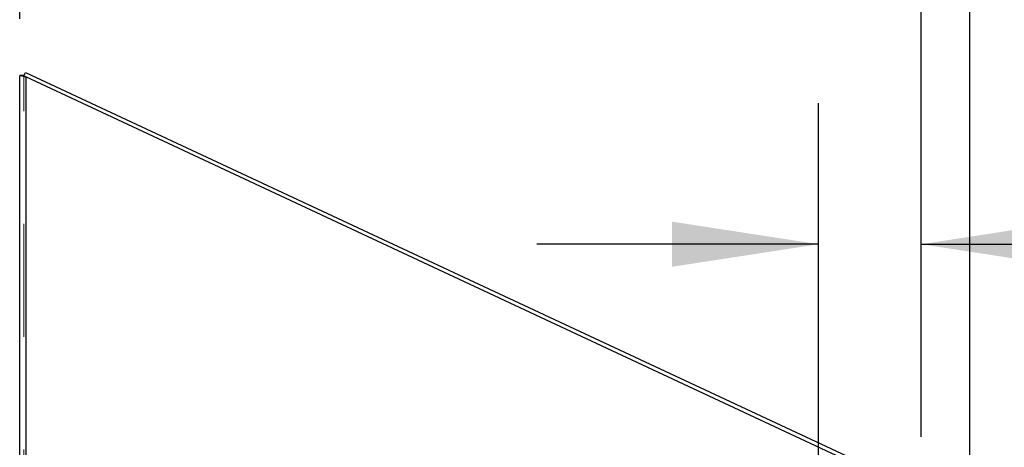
# Model space of a CAD drawing. Header units: inches. Extents: x 0.2 to 10.8, y 0.2 to 8.2.
# Tile 59 of 156: x 1.054 to 1.928, y 5.158 to 5.537. Entities that reach past the tile are written whole.
import ezdxf

# ---------------------------------------------------------------- set-up
doc = ezdxf.new("R2010")
doc.units = ezdxf.units.IN
doc.header["$MEASUREMENT"] = 0
doc.linetypes.add('HIDDEN', pattern=[0.075, 0.05, -0.025])
doc.layers.add('DIMENSIONS', color=140, linetype='Continuous')
doc.styles.add('SLDTEXTSTYLE0', font='TXT', dxfattribs={"width": 0.7})
doc.dimstyles.new('SLDDIMSTYLE0', dxfattribs={"dimtxt": 0.084961, "dimasz": 0.13, "dimexe": 0, "dimexo": 0.0625, "dimgap": 0.02124, "dimtad": 0, "dimtih": 1, "dimtoh": 1, "dimlfac": 20, "dimrnd": 1e-09, "dimzin": 12, "dimdsep": 46, "dimtxsty": 'SLDTEXTSTYLE0', "dimsah": 1, "dimcen": 0.09, "dimadec": 0, "dimazin": 3, "dimtfac": 1, "dimtofl": 0, "dimtmove": 0, "dimatfit": 3, "dimfxl": 0, "dimfrac": 2, "dimtolj": 1, "dimtzin": 12, "dimarcsym": 0})
doc.dimstyles.new('SLDDIMSTYLE1', dxfattribs={"dimtxt": 0.084961, "dimasz": 0.13, "dimexe": 0, "dimexo": 0.0625, "dimgap": 0.02124, "dimtad": 0, "dimtih": 1, "dimtoh": 1, "dimlfac": 20, "dimrnd": 1e-09, "dimzin": 12, "dimdsep": 46, "dimtxsty": 'SLDTEXTSTYLE0', "dimsah": 1, "dimcen": 0.09, "dimadec": 0, "dimazin": 3, "dimtfac": 1, "dimtmove": 0, "dimatfit": 0, "dimfxl": 0, "dimfrac": 2, "dimtolj": 1, "dimtzin": 12, "dimarcsym": 0})
doc.dimstyles.new('SLDDIMSTYLE2', dxfattribs={"dimtxt": 0.084961, "dimasz": 0.13, "dimexe": 0, "dimexo": 0.0625, "dimgap": 0.02124, "dimtad": 0, "dimtih": 1, "dimtoh": 1, "dimlfac": 20, "dimrnd": 1e-09, "dimzin": 4, "dimdsep": 46, "dimtxsty": 'SLDTEXTSTYLE0', "dimsah": 1, "dimcen": 0.09, "dimadec": 0, "dimazin": 1, "dimtfac": 1, "dimtofl": 0, "dimtmove": 0, "dimatfit": 3, "dimfxl": 0, "dimfrac": 2, "dimtolj": 1, "dimtzin": 12, "dimarcsym": 0})

# ---------------------------------------------------------------- blocks, each defined once
blk = doc.blocks.new('_D_8')
at = {"layer": 'DIMENSIONS'}
for p, q in [((1.76337, 4.99926), (1.76337, 5.4627)), ((1.85447, 5.167), (1.85447, 5.4627)), ((1.76337, 5.3377), (1.51337, 5.3377)), ((1.85447, 5.3377), (2.07551, 5.3377)), ((2.19064, 5.3377), (2.16211, 5.3377)), ((2.16211, 5.3377), (2.16211, 5.20267)), ((2.44311, 5.3377), (2.47164, 5.3377)), ((2.47164, 5.3377), (2.47164, 5.20267)), ((2.16211, 5.20267), (2.19064, 5.20267)), ((2.47164, 5.20267), (2.44311, 5.20267))]:
    blk.add_line(p, q, dxfattribs=at)
for points in [[(1.76337, 5.3377), (1.63337, 5.3577), (1.63337, 5.3177)], [(1.85447, 5.3377), (1.98447, 5.3177), (1.98447, 5.3577)]]:
    blk.add_solid(points, dxfattribs=at)
at = {"layer": 'DIMENSIONS', "char_height": 0.083333, "attachment_point": 1, "style": 'SLDTEXTSTYLE0'}
for s, insert in [('1.82', (2.19064, 5.46414)), ('46.3', (2.19064, 5.31009))]:
    blk.add_mtext(s, dxfattribs=dict(at, insert=insert))
blk = doc.blocks.new('_D_9')
at = {"layer": 'DIMENSIONS'}
for p, q in [((1.05447, 5.53733), (1.05447, 5.81033)), ((1.85447, 5.167), (1.85447, 5.81033)), ((1.05447, 5.68533), (1.17982, 5.68533)), ((1.29494, 5.68533), (1.26641, 5.68533)), ((1.26641, 5.68533), (1.26641, 5.5503)), ((1.61809, 5.68533), (1.64662, 5.68533)), ((1.64662, 5.68533), (1.64662, 5.5503)), ((1.85447, 5.68533), (1.73322, 5.68533)), ((1.26641, 5.5503), (1.29494, 5.5503)), ((1.64662, 5.5503), (1.61809, 5.5503))]:
    blk.add_line(p, q, dxfattribs=at)
for points in [[(1.05447, 5.68533), (1.18447, 5.66533), (1.18447, 5.70533)], [(1.85447, 5.68533), (1.72447, 5.70533), (1.72447, 5.66533)]]:
    blk.add_solid(points, dxfattribs=at)
at = {"layer": 'DIMENSIONS', "char_height": 0.083333, "attachment_point": 1, "style": 'SLDTEXTSTYLE0'}
for s, insert in [('16.00', (1.29494, 5.81177)), ('406.4', (1.29494, 5.65772))]:
    blk.add_mtext(s, dxfattribs=dict(at, insert=insert))
blk = doc.blocks.new('_D_10')
at = {"layer": 'DIMENSIONS'}
for p, q in [((1.05447, 5.53733), (1.05447, 6.13461)), ((1.89753, 5.14436), (1.89753, 6.13461)), ((1.05447, 6.00961), (1.19284, 6.00961)), ((1.30797, 6.00961), (1.27944, 6.00961)), ((1.27944, 6.00961), (1.27944, 5.87458)), ((1.63111, 6.00961), (1.65964, 6.00961)), ((1.65964, 6.00961), (1.65964, 5.87458)), ((1.89753, 6.00961), (1.74624, 6.00961)), ((1.27944, 5.87458), (1.30797, 5.87458)), ((1.65964, 5.87458), (1.63111, 5.87458))]:
    blk.add_line(p, q, dxfattribs=at)
for points in [[(1.05447, 6.00961), (1.18447, 5.98961), (1.18447, 6.02961)], [(1.89753, 6.00961), (1.76753, 6.02961), (1.76753, 5.98961)]]:
    blk.add_solid(points, dxfattribs=at)
at = {"layer": 'DIMENSIONS', "char_height": 0.083333, "attachment_point": 1, "style": 'SLDTEXTSTYLE0'}
for s, insert in [('16.86', (1.30797, 6.13605)), ('428.3', (1.30797, 5.982))]:
    blk.add_mtext(s, dxfattribs=dict(at, insert=insert))

msp = doc.modelspace()

# ---------------------------------------------------------------- linework, layer by layer
at = {"color": 7, "linetype": 'Continuous', "lineweight": 25}
for p, q in [((1.058071, 5.4873342), (1.054471, 5.4873342)), ((1.054471, 5.4873342), (1.054471, 5.4869842)), ((1.054471, 3.0557523), (1.054471, 5.4869842)), ((1.058071, 5.4869842), (1.054471, 5.4869842)), ((1.058583, 5.4867622), (1.0567285, 5.4867622)), ((1.058071, 5.4873342), (1.058071, 5.4869842)), ((1.0580884, 5.4867995), (1.0595925, 5.4900249)), ((1.0595925, 5.4900249), (1.837678, 5.1271976)), ((1.059871, 5.4859228), (1.059871, 3.0557523)), ((1.8376255, 5.12325), (1.059871, 5.4859228))]:
    msp.add_line(p, q, dxfattribs=at)
at = {"color": 7, "linetype": 'HIDDEN', "lineweight": 18}
for p, q in [((1.058071, 3.0557523), (1.058071, 5.4869842)), ((1.058071, 5.4867622), (1.0580884, 5.4867995)), ((1.058071, 5.4867622), (1.059871, 5.4859228)), ((1.0588235, 5.4867622), (1.058583, 5.4867622)), ((1.059871, 5.4859228), (1.059871, 3.0557523))]:
    msp.add_line(p, q, dxfattribs=at)
at = {"color": 7, "linetype": 'Continuous', "lineweight": 25}
for points, knots in [([(1.0567285, 5.4867622), (1.0560335, 5.4867992), (1.0554592, 5.4868362), (1.0546777, 5.4869102), (1.054471, 5.4869472), (1.054471, 5.4869842)], [0, 0, 0, 0, 0.5, 0.5, 1, 1, 1, 1]), ([(1.059871, 5.4859228), (1.059312, 5.4860627), (1.0587531, 5.4862026), (1.0576886, 5.4864824), (1.0571831, 5.4866223), (1.0567285, 5.4867622)], [0, 0, 0, 0, 0.5, 0.5, 1, 1, 1, 1]), ([(1.0581447, 5.4869201), (1.0581366, 5.4869229), (1.0580768, 5.4869443), (1.0580737, 5.4869657), (1.058071, 5.4869842)], [0, 0, 0, 0, 0.13460992, 1, 1, 1, 1])]:
    msp.add_open_spline(points, degree=3, knots=knots, dxfattribs=at)
at = {"color": 7, "linetype": 'HIDDEN', "lineweight": 18}
msp.add_open_spline([(1.0588235, 5.4867622), (1.0587139, 5.4867807), (1.0584947, 5.4868177), (1.0582623, 5.4868703), (1.0581816, 5.4869044), (1.0581447, 5.4869201)], degree=3, knots=[0, 0, 0, 0, 0.35156139, 0.7031231, 1, 1, 1, 1], dxfattribs=at)
msp.add_open_spline([(1.0588235, 5.4867622), (1.0591266, 5.4864824), (1.0594984, 5.4862026), (1.059871, 5.4859228)], degree=3, dxfattribs=at)

# ---------------------------------------------------------------- dimensions: what is measured, and where the dimension line sits
at = {"layer": 'DIMENSIONS'}
for base, p1, p2, dimstyle, picture, middle in [((1.8975277, 6.0096067), (1.054471, 5.4873342), (1.8975277, 5.094362), 'SLDDIMSTYLE0', '_D_10', (1.4695396, 6.0096067)), ((1.054471, 5.6853261), (1.854471, 5.1170023), (1.054471, 5.4873342), 'SLDDIMSTYLE2', '_D_9', (1.4565171, 5.6853261))]:
    dim = msp.add_linear_dim(base=base, p1=p1, p2=p2, angle=0, dimstyle=dimstyle, dxfattribs=at)
    dim.commit()
    dim.dimension.update_dxf_attribs({"geometry": picture, "text_midpoint": middle, "dimtype": 160})
dim = msp.add_linear_dim(base=(1.854471, 5.3376962), p1=(1.763371, 4.9492586), p2=(1.854471, 5.1170023), dimstyle='SLDDIMSTYLE1', dxfattribs=at)
dim.commit()
dim.dimension.update_dxf_attribs({"geometry": '_D_8', "text_midpoint": (2.316872, 5.3376962), "dimtype": 160})

doc.saveas('drawing.dxf')
